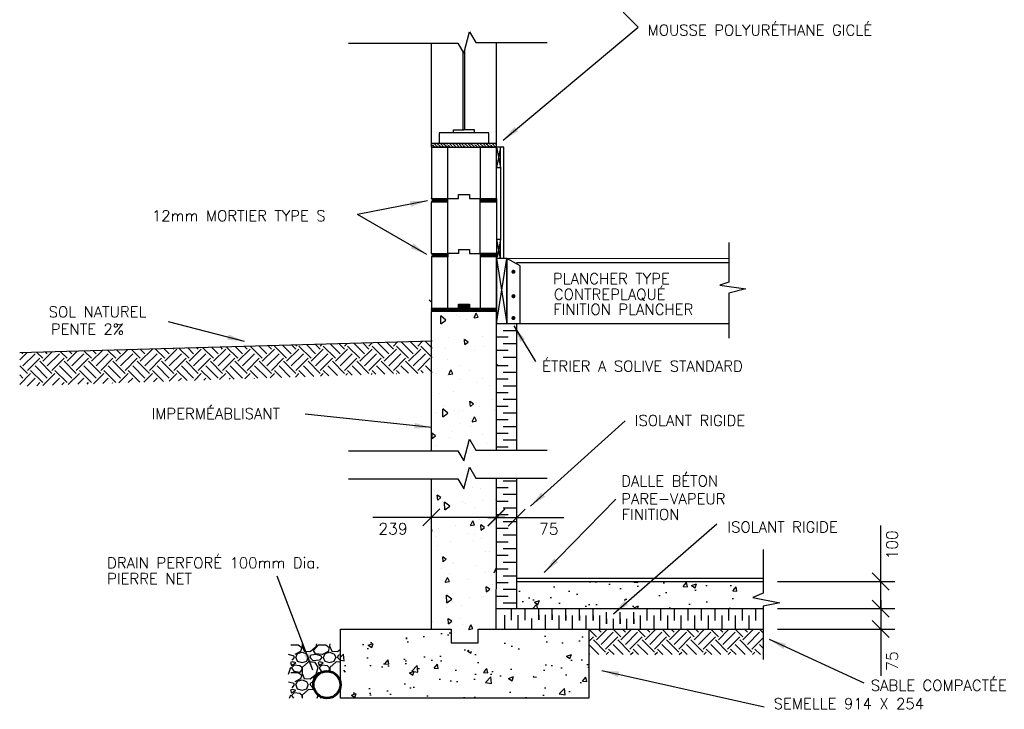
# Model space of a CAD drawing. Extents: x 3110 to 32552, y 39 to 6396.
# Tile 5 of 9: x 17488 to 21113, y 39 to 2581. Entities that reach past the tile are written whole.
import ezdxf

# ---------------------------------------------------------------- set-up
doc = ezdxf.new("R2010")
doc.units = 0
doc.layers.get('0').update_dxf_attribs({"linetype": 'CONTINUOUS'})
doc.layers.get('Defpoints').update_dxf_attribs({"linetype": 'CONTINUOUS'})
for name, color, linetype in [('ACIER', 6, 'CONTINUOUS'), ('BETON', 7, 'CONTINUOUS'), ('BOIS', 2, 'CONTINUOUS'), ('DIVISION', 211, 'CONTINUOUS'), ('FENETRE', 4, 'CONTINUOUS'), ('FINITION', 5, 'CONTINUOUS'), ('ISOBLOC', 3, 'CONTINUOUS'), ('ISOLANT', 9, 'CONTINUOUS'), ('MORTIER', 8, 'CONTINUOUS'), ('SOL', 26, 'CONTINUOUS'), ('SPECIFICATION', 1, 'CONTINUOUS')]:
    doc.layers.add(name, color=color, linetype=linetype)
doc.styles.add('ROMANS', font='romans')
doc.dimstyles.new('TGC', dxfattribs={"dimtxt": 2, "dimasz": 3, "dimexe": 2.5, "dimexo": 2.5, "dimgap": 1, "dimtad": 2, "dimdec": 0, "dimzin": 9, "dimtxsty": 'ROMANS', "dimblk": 'OBLIQUE', "dimcen": 1, "dimdle": 1.5, "dimclrd": 1, "dimclre": 1, "dimclrt": 1, "dimaunit": 1, "dimadec": 4, "dimazin": 0, "dimtfac": 1, "dimtdec": 0, "dimtmove": 0, "dimatfit": 3, "dimfxl": 1, "dimtzin": 0, "dimarcsym": 0})

# ---------------------------------------------------------------- blocks, each defined once
blk = doc.blocks.new('_Oblique')
at = {"color": 0, "linetype": 'ByBlock', "lineweight": -2}
blk.add_line((-0.5, -0.5), (0.5, 0.5), dxfattribs=at)
blk = doc.blocks.new('*D15')
at = {"layer": 'Defpoints', "color": 0, "transparency": 16777216}
for p in [(19003.9, 755.5), (19003.9, 746.4), (19242.9, 755.5)]:
    blk.add_point(p, dxfattribs=at)
at = {"layer": 'SPECIFICATION', "color": 1, "lineweight": -2, "transparency": 16777216}
for p, q in [((19003.9, 746.4), (18788.6, 746.4)), ((19274.4, 746.4), (19003.9, 746.4)), ((19003.9, 703), (19003.9, 693.9)), ((19242.9, 703), (19242.9, 693.9))]:
    blk.add_line(p, q, dxfattribs=at)
at = {"layer": 'SPECIFICATION', "color": 1, "lineweight": -2, "transparency": 16777216, "xscale": 63, "yscale": 63, "zscale": 63, "rotation": 180}
blk.add_blockref('_Oblique', (19003.9, 746.4), dxfattribs=at)
at = {"layer": 'SPECIFICATION', "color": 1, "lineweight": -2, "transparency": 16777216, "xscale": 63, "yscale": 63, "zscale": 63}
blk.add_blockref('_Oblique', (19242.9, 746.4), dxfattribs=at)
at = {"layer": 'SPECIFICATION', "color": 1, "transparency": 16777216, "insert": (18862.6, 704.4), "char_height": 42, "attachment_point": 5, "style": 'ROMANS'}
blk.add_mtext('239', dxfattribs=at)
blk = doc.blocks.new('*D16')
at = {"layer": 'Defpoints', "color": 0, "transparency": 16777216}
for p in [(19242.9, 746.4), (19317.9, 746.4), (19317.9, 745.9)]:
    blk.add_point(p, dxfattribs=at)
at = {"layer": 'SPECIFICATION', "color": 1, "lineweight": -2, "transparency": 16777216}
for p, q in [((19211.4, 745.9), (19317.9, 745.9)), ((19317.9, 745.9), (19490.9, 745.9)), ((19242.9, 693.9), (19242.9, 693.4)), ((19317.9, 693.9), (19317.9, 693.4))]:
    blk.add_line(p, q, dxfattribs=at)
at = {"layer": 'SPECIFICATION', "color": 1, "lineweight": -2, "transparency": 16777216, "xscale": 63, "yscale": 63, "zscale": 63, "rotation": 180}
blk.add_blockref('_Oblique', (19242.9, 745.9), dxfattribs=at)
at = {"layer": 'SPECIFICATION', "color": 1, "lineweight": -2, "transparency": 16777216, "xscale": 63, "yscale": 63, "zscale": 63}
blk.add_blockref('_Oblique', (19317.9, 745.9), dxfattribs=at)
at = {"layer": 'SPECIFICATION', "color": 1, "transparency": 16777216, "insert": (19435.9, 703.9), "char_height": 42, "attachment_point": 5, "style": 'ROMANS'}
blk.add_mtext('75', dxfattribs=at)
blk = doc.blocks.new('*D17')
at = {"layer": 'Defpoints', "color": 0, "transparency": 16777216}
for p in [(20225.6, 510.2), (20225.6, 410.2), (20658.2, 410.2)]:
    blk.add_point(p, dxfattribs=at)
at = {"layer": 'SPECIFICATION', "color": 1, "lineweight": -2, "transparency": 16777216}
for p, q in [((20658.2, 510.2), (20658.2, 717.2)), ((20278.1, 510.2), (20710.7, 510.2)), ((20658.2, 410.2), (20658.2, 541.7)), ((20278.1, 410.2), (20710.7, 410.2))]:
    blk.add_line(p, q, dxfattribs=at)
at = {"layer": 'SPECIFICATION', "color": 1, "lineweight": -2, "transparency": 16777216, "xscale": 63, "yscale": 63, "zscale": 63}
for p, rotation in [((20658.2, 510.2), 90), ((20658.2, 410.2), 270)]:
    blk.add_blockref('_Oblique', p, dxfattribs=dict(at, rotation=rotation))
at = {"layer": 'SPECIFICATION', "color": 1, "transparency": 16777216, "insert": (20700.2, 645.2), "char_height": 42, "attachment_point": 5, "rotation": 90, "style": 'ROMANS'}
blk.add_mtext('100', dxfattribs=at)
blk = doc.blocks.new('*D18')
at = {"layer": 'Defpoints', "color": 0, "transparency": 16777216}
for p in [(20225.6, 410.2), (20225.6, 335.2), (20658.2, 335.2)]:
    blk.add_point(p, dxfattribs=at)
at = {"layer": 'SPECIFICATION', "color": 1, "lineweight": -2, "transparency": 16777216}
for p, q in [((20658.2, 441.7), (20658.2, 335.2)), ((20278.1, 410.2), (20710.7, 410.2)), ((20278.1, 335.2), (20710.7, 335.2)), ((20658.2, 335.2), (20658.2, 162.2))]:
    blk.add_line(p, q, dxfattribs=at)
at = {"layer": 'SPECIFICATION', "color": 1, "lineweight": -2, "transparency": 16777216, "xscale": 63, "yscale": 63, "zscale": 63}
for p, rotation in [((20658.2, 410.2), 90), ((20658.2, 335.2), 270)]:
    blk.add_blockref('_Oblique', p, dxfattribs=dict(at, rotation=rotation))
at = {"layer": 'SPECIFICATION', "color": 1, "transparency": 16777216, "insert": (20700.2, 217.2), "char_height": 42, "attachment_point": 5, "rotation": 90, "style": 'ROMANS'}
blk.add_mtext('75', dxfattribs=at)

msp = doc.modelspace()

# ---------------------------------------------------------------- hatches: boundary and pattern name
at = {"layer": 'BETON'}
h = msp.add_hatch(dxfattribs=at)
h.set_pattern_fill('AR-CONC', color=256, style=0)
h.set_pattern_definition([(50, (15000, -956.57), (182.1847, -15.939), [19.05, -209.55]), (355, (15000, -956.57), (-35.243, 191.0566), [15.24, -167.64]), (100.451, (15015.18, -957.9), (146.9425, 175.1167), [16.19, -178.09]), (46.184, (15000, -905.77), (271.079, -42.042), [28.575, -314.325]), (96.6356, (15022.6, -909.27), (237.404, 247.426), [24.285, -267.135]), (351.184, (15000, -905.77), (237.405, 247.425), [22.86, -251.46]), (21, (15025.4, -918.47), (151.615, -102.2655), [19.05, -209.55]), (326, (15025.4, -918.47), (61.802, 184.188), [15.24, -167.64]), (71.4514, (15038.03, -926.99), (213.4165, 81.923), [16.19, -178.09]), (37.5, (15000, -956.57), (3.0886, 84.555), [0, -165.608, 0, -170.18, 0, -168.275]), (7.5, (15000, -956.57), (66.8197, 100.1806), [0, -97.028, 0, -161.798, 0, -64.135]), (327.5, (14943.36, -956.57), (135.5906, -5.72874), [0, -63.5, 0, -198.12, 0, -262.89]), (317.5, (14917.96, -956.57), (148.1292, 25.4265), [0, -82.55, 0, -131.572, 0, -186.69])])
h.paths.add_polyline_path([(20225.6, 510.2), (19248.9, 510.2), (19248.9, 410.2), (20225.6, 410.2)])
h = msp.add_hatch(dxfattribs=at)
h.set_pattern_fill('AR-CONC', color=256, style=0)
h.set_pattern_definition([(50, (15000, -398.32), (182.1847, -15.939), [19.05, -209.55]), (355, (15000, -398.32), (-35.243, 191.057), [15.24, -167.64]), (100.451, (15015.18, -399.64), (146.9425, 175.117), [16.19, -178.09]), (46.184, (15000, -347.52), (271.079, -42.042), [28.575, -314.325]), (96.6356, (15022.6, -351.02), (237.404, 247.426), [24.285, -267.135]), (351.184, (15000, -347.52), (237.405, 247.425), [22.86, -251.46]), (21, (15025.4, -360.22), (151.615, -102.2655), [19.05, -209.55]), (326, (15025.4, -360.22), (61.802, 184.188), [15.24, -167.64]), (71.4514, (15038.03, -368.74), (213.4165, 81.923), [16.19, -178.09]), (37.5, (15000, -398.317), (3.0886, 84.555), [0, -165.608, 0, -170.18, 0, -168.275]), (7.5, (15000, -398.32), (66.8197, 100.1806), [0, -97.028, 0, -161.798, 0, -64.135]), (327.5, (14943.36, -398.317), (135.5906, -5.7287), [0, -63.5, 0, -198.12, 0, -262.89]), (317.5, (14917.96, -398.32), (148.1292, 25.4265), [0, -82.55, 0, -131.572, 0, -186.69])])
edge = h.paths.add_edge_path()
edge.add_line((18669.2, 334.1), (19076.4, 334.1))
edge.add_line((19583.6, 334.1), (19583.6, 80.1))
edge.add_line((19176.4, 334.1), (19583.6, 334.1))
edge.add_line((19076.4, 284.1), (19176.4, 284.1))
edge.add_line((19076.4, 334.1), (19076.4, 284.1))
edge.add_line((19583.6, 80.1), (18669.2, 80.1))
edge.add_line((18669.2, 80.1), (18669.2, 334.1))
at = {"layer": 'ISOLANT'}
h = msp.add_hatch(dxfattribs=at)
h.set_pattern_fill('ANSI36', color=256, scale=2.5, angle=90, style=0)
h.set_pattern_definition([(135, (7500, 202), (-15.434815, 4.209495), [19.84375, -3.96875, 0, -3.96875])])
h.paths.add_polyline_path([(19243.9, 2126), (19003.9, 2126), (19003.9, 2111), (19063.9, 2111), (19183.9, 2111), (19243.9, 2111)])
at = {"layer": 'MORTIER'}
h = msp.add_hatch(dxfattribs=at)
h.set_pattern_fill('STEEL', color=256, style=0)
h.set_pattern_definition([(45, (15000, 214), (-2.245064, 2.245064), []), (45, (15000, 215.5875), (-2.245064, 2.245064), [])])
h.paths.add_polyline_path([(19243.9, 1909), (19243.9, 1921), (19183.9, 1921), (19183.9, 1909)])
h.paths.add_polyline_path([(19003.9, 1921, -0.746287), (19003.9, 1909), (19063.9, 1909), (19063.9, 1921)])
h = msp.add_hatch(dxfattribs=at)
h.set_pattern_fill('STEEL', color=256, style=0)
h.set_pattern_definition([(45, (15000, 12), (-2.245064, 2.245064), []), (45, (15000, 13.5875), (-2.245064, 2.245064), [])])
h.paths.add_polyline_path([(19243.9, 1707), (19243.9, 1719), (19183.9, 1719), (19183.9, 1707)])
h.paths.add_polyline_path([(19003.9, 1719, -0.746287), (19003.9, 1707), (19063.9, 1707), (19063.9, 1719)])
h = msp.add_hatch(dxfattribs=at)
h.set_pattern_fill('STEEL', color=256, style=0)
h.set_pattern_definition([(45, (15000, 0), (-2.245064, 2.245064), []), (45, (15000, 1.5875), (-2.245064, 2.245064), [])])
h.paths.add_polyline_path([(19243.9, 1505), (19243.9, 1517), (19183.9, 1517), (19143.9, 1517), (19143.9, 1532), (19103.9, 1532), (19103.9, 1517), (19063.9, 1517), (19003.9, 1517), (19003.9, 1505)])

# ---------------------------------------------------------------- linework, layer by layer
at = {"layer": 'ACIER'}
for p, q in [((19281.7, 1701), (19281.9, 1461.1)), ((19331.3, 1673.3), (19281.9, 1701)), ((19331.3, 1460.9), (19331.3, 1673.3))]:
    msp.add_line(p, q, dxfattribs=at)
at = {"layer": 'ACIER', "const_width": 7.5}
for points in [[(19302.3, 1651.7, 1), (19309.8, 1651.7, 1)], [(19302.3, 1561.6, 1), (19309.8, 1561.6, 1)], [(19302.3, 1481.1, 1), (19309.8, 1481.1, 1)]]:
    msp.add_lwpolyline(points, format="xyb", close=True, dxfattribs=at)
at = {"layer": 'BETON'}
for p, q in [((19243.9, 1505), (19003.9, 1505)), ((19003.9, 992.3), (19003.9, 1505)), ((19039.1, 1460.2), (19038.5, 1488.8)), ((19057.5, 1473.7), (19038.5, 1488.8)), ((19096.3, 1491.9), (19096.3, 1491.9)), ((19106.2, 1487.3), (19106.2, 1487.3)), ((19161.1, 1482), (19168.8, 1499.4)), ((19168.2, 1501.1), (19168.2, 1501.1)), ((19176, 1484.9), (19168.7, 1499.4)), ((19243.4, 994.6), (19243.9, 1505)), ((19039.1, 1460.2), (19057.5, 1473.7)), ((19134.4, 1475.1), (19134.4, 1475.1)), ((19161, 1482), (19176, 1484.9)), ((19038.9, 1445.7), (19038.9, 1445.7)), ((19243.6, 1414.8), (19243.6, 1414.8)), ((19006.3, 1395.5), (19006.3, 1395.5)), ((19068.3, 1409.3), (19068.3, 1409.3)), ((19121.5, 1404.6), (19121.5, 1404.6)), ((19139.2, 1392.6), (19125.8, 1401.8)), ((19127.5, 1383), (19125.9, 1402)), ((19127.5, 1383), (19139.2, 1392.8)), ((19192, 1413.1), (19192, 1413.1)), ((19009.5, 1369.2), (19009.5, 1369.2)), ((19054.5, 1368.3), (19054.5, 1368.3)), ((19161.8, 1360.3), (19161.8, 1360.3)), ((19196, 1377.3), (19196, 1377.3)), ((19062.5, 1327.6), (19062.5, 1327.6)), ((19112.1, 1306.4), (19112.1, 1306.4)), ((19247.6, 1308.1), (19248.9, 1311)), ((19247.6, 1308.1), (19248.9, 1308.3)), ((19023.4, 1276.7), (19023.4, 1276.7)), ((19068, 1273.2), (19083, 1276.1)), ((19068.1, 1273.2), (19075.9, 1290.6)), ((19083, 1276.1), (19075.8, 1290.6)), ((19145.1, 1286.5), (19145.1, 1286.5)), ((19061.9, 1268.5), (19061.9, 1268.5)), ((19109.3, 1254.6), (19109.3, 1254.6)), ((19169.7, 1244.4), (19169.7, 1244.4)), ((19191.7, 1258.2), (19191.7, 1258.2)), ((19218.6, 1233.6), (19218.6, 1233.6)), ((19032.9, 1204.2), (19032.9, 1204.2)), ((19086.1, 1209.5), (19086.1, 1209.5)), ((19159.1, 1164.9), (19145.7, 1174.1)), ((19147.5, 1155.3), (19145.8, 1174.3)), ((19147.4, 1155.3), (19159.1, 1165)), ((19168.7, 1168.4), (19168.7, 1168.4)), ((19227.4, 1182.4), (19227.4, 1182.4)), ((19022.5, 1131.9), (19022.5, 1131.9)), ((19064.6, 1130.9), (19045.5, 1146)), ((19046.2, 1117.4), (19045.6, 1145.9)), ((19046.1, 1117.4), (19064.6, 1130.9)), ((19047, 1158.6), (19047, 1158.6)), ((19090.5, 1142.2), (19090.5, 1142.2)), ((19105, 1135.5), (19105, 1135.5)), ((19118.7, 1141.7), (19118.7, 1141.7)), ((19180.7, 1155.5), (19180.7, 1155.5)), ((19236.4, 1141.2), (19236.4, 1141.2)), ((19109.6, 1091.4), (19109.6, 1091.4)), ((19154.6, 1099.3), (19162.4, 1116.7)), ((19154.6, 1099.2), (19169.5, 1102.1)), ((19169.5, 1102.1), (19162.3, 1116.6)), ((19019, 1047.3), (19005.6, 1056.5)), ((19007.4, 1037.7), (19005.7, 1056.7)), ((19080.7, 1063.7), (19080.7, 1063.7)), ((19148.1, 1080.2), (19148.1, 1080.2)), ((19007.3, 1037.7), (19019, 1047.5)), ((19011, 1037.3), (19011, 1037.3)), ((19018.7, 1049.9), (19018.7, 1049.9)), ((19070.6, 1040.5), (19070.6, 1040.5)), ((19192.3, 1050.3), (19192.3, 1050.3)), ((19205.7, 1018.2), (19205.7, 1018.2)), ((19018.2, 1012.7), (19018.2, 1012.7)), ((19174.2, 1014.7), (19174.2, 1014.7)), ((19003.9, 629.4), (19003.9, 889.1)), ((19231, 888), (19231, 888)), ((19243.1, 629.4), (19243.4, 891.5)), ((19156.8, 855.2), (19156.8, 855.2)), ((19183.8, 851.4), (19183.8, 851.4)), ((19027.3, 810), (19025.6, 829)), ((19038.9, 819.6), (19025.6, 828.8)), ((19027.2, 810), (19038.9, 819.8)), ((19046.3, 806.6), (19046.3, 806.6)), ((19071.7, 788.1), (19052.6, 803.1)), ((19053.2, 774.5), (19052.7, 803.1)), ((19117.8, 804.4), (19117.8, 804.4)), ((19193.1, 809.9), (19193.1, 809.9)), ((19239.5, 814.1), (19239.5, 814.1)), ((19053.2, 774.5), (19071.7, 788)), ((19131.1, 796.1), (19131.1, 796.1)), ((19162.7, 781.2), (19162.7, 781.2)), ((19241.4, 789.4), (19241.4, 789.4)), ((19245.1, 784.8), (19245.1, 784.8)), ((19104, 744.6), (19104, 744.6)), ((19148.2, 716.5), (19156, 733.9)), ((19163.1, 719.4), (19155.9, 733.9)), ((19180.4, 737.1), (19180.4, 737.1)), ((19031.2, 704.3), (19031.2, 704.3)), ((19093.2, 718), (19093.2, 718)), ((19148.1, 716.5), (19163.1, 719.4)), ((19198.9, 709.4), (19185.6, 718.6)), ((19187.3, 699.8), (19185.7, 718.8)), ((19187.3, 699.8), (19198.9, 709.6)), ((19019.3, 676), (19019.3, 676)), ((19075.9, 658.5), (19075.9, 658.5)), ((19141.4, 686.3), (19141.4, 686.3)), ((19158.4, 662.1), (19158.4, 662.1)), ((19161.6, 682.7), (19161.6, 682.7)), ((19186.7, 669.1), (19186.7, 669.1)), ((19003.9, 334.1), (19003.9, 629.4)), ((19024.7, 642.4), (19024.7, 642.4)), ((19204, 619.1), (19204, 619.1)), ((19219.2, 620.7), (19219.2, 620.7)), ((19242.8, 334.1), (19243.1, 629.4)), ((19058.8, 591.9), (19045.5, 601.1)), ((19047.2, 582.3), (19045.6, 601.3)), ((19047.2, 582.2), (19058.8, 592)), ((19082.3, 580.5), (19082.3, 580.5)), ((19042.9, 557.9), (19042.9, 557.9)), ((19086.7, 577.3), (19086.7, 577.3)), ((19165, 568.2), (19165, 568.2)), ((19203, 545.1), (19203, 545.1)), ((19234.7, 542.5), (19242.5, 559.9)), ((19055.2, 507.6), (19063, 525)), ((19055.2, 507.6), (19070.1, 510.5)), ((19070.1, 510.5), (19062.9, 525)), ((19071.6, 539.3), (19071.6, 539.3)), ((19139.9, 518.5), (19139.9, 518.5)), ((19243.5, 542.3), (19243.5, 542.3)), ((19317.9, 510.2), (20225.6, 510.2)), ((19218.8, 481.7), (19205.5, 490.9)), ((19207.2, 472.1), (19205.6, 491.1)), ((19207.2, 472.1), (19218.8, 481.9)), ((19227.6, 501), (19227.6, 501)), ((19060.3, 431.7), (19059.7, 460.3)), ((19078.8, 445.2), (19059.7, 460.3)), ((19060.3, 431.7), (19078.8, 445.2)), ((19066.5, 439.8), (19066.5, 439.8)), ((19143.5, 450.5), (19143.5, 450.5)), ((19188.5, 450.1), (19188.5, 450.1)), ((19197.5, 456.5), (19197.5, 456.5)), ((19205.5, 464.3), (19205.5, 464.3)), ((19060.4, 413.6), (19060.4, 413.6)), ((19116.3, 422.4), (19116.3, 422.4)), ((19007.4, 362.8), (19007.4, 362.8)), ((19078.7, 364.2), (19065.4, 373.3)), ((19067.1, 354.6), (19065.5, 373.5)), ((19067.1, 354.5), (19078.8, 364.3)), ((19105.6, 372.4), (19105.6, 372.4)), ((18669.2, 80.1), (18669.2, 334.1)), ((18669.2, 334.1), (19076.4, 334.1)), ((19043.6, 358.7), (19043.6, 358.7)), ((19076.4, 334.1), (19076.4, 284.1)), ((19118, 351.6), (19118, 351.6)), ((19141.7, 333.7), (19156.7, 336.6)), ((19141.8, 333.7), (19149.5, 351.1)), ((19156.6, 336.6), (19149.4, 351.1)), ((19176.4, 284.1), (19176.4, 334.1)), ((19176.4, 334.1), (19583.6, 334.1)), ((19583.6, 334.1), (19583.6, 80.1)), ((19090, 321.7), (19090, 321.7)), ((18486.9, 276.3), (18513.3, 276.3)), ((18513.3, 276.3), (18526.5, 267.1)), ((18526.5, 267.2), (18522.4, 252.9)), ((18527.9, 280.1), (18527.5, 273.3)), ((18527.5, 273.3), (18535.6, 254)), ((18535.6, 254), (18556.9, 252.9)), ((18557, 252.9), (18579.3, 270.2)), ((18570.2, 256), (18588.5, 276.3)), ((18577.3, 243.8), (18570.2, 256)), ((18579.3, 270.2), (18582.5, 280.1)), ((18588.5, 276.3), (18614.9, 276.3)), ((18614.9, 276.3), (18628.1, 267.1)), ((18628.1, 267.2), (18624, 252.9)), ((18629.5, 280.1), (18629.1, 273.3)), ((18629.1, 273.3), (18637.2, 254)), ((18637.2, 254), (18658.5, 252.9)), ((18658.6, 252.9), (18669.2, 261.2)), ((19076.4, 284.1), (19176.4, 284.1)), ((19175.6, 289.7), (19175.6, 289.7)), ((18498.1, 235.7), (18477.7, 240.8)), ((18499.1, 230.6), (18489.9, 220.4)), ((18499.1, 230.6), (18498.1, 235.7)), ((18522.4, 252.9), (18501, 241.7)), ((18504.2, 230.6), (18510.3, 216.4)), ((18505.2, 230.6), (18511.3, 244.8)), ((18511.3, 244.8), (18527.6, 249.9)), ((18527.5, 249.9), (18543.7, 243.8)), ((18543.8, 243.8), (18549.9, 230.6)), ((18544.8, 216.4), (18549.9, 230.6)), ((18557, 230.6), (18560, 238.7)), ((18568.1, 218.4), (18557, 230.6)), ((18579.5, 240.8), (18560.2, 238.7)), ((18591.4, 220.4), (18568, 218.4)), ((18602.8, 241.8), (18577.4, 243.8)), ((18602.8, 241.8), (18577.4, 243.8)), ((18599.7, 235.7), (18579.3, 240.8)), ((18600.7, 230.6), (18591.5, 220.4)), ((18600.7, 230.6), (18599.7, 235.7)), ((18624, 252.9), (18602.6, 241.7)), ((18605.8, 230.6), (18611.8, 216.4)), ((18606.8, 230.6), (18612.9, 244.8)), ((18612.9, 244.8), (18629.2, 249.9)), ((18629.1, 249.9), (18645.3, 243.8)), ((18645.4, 243.8), (18651.5, 230.5)), ((18646.4, 216.3), (18651.5, 230.6)), ((18658.6, 230.6), (18661.6, 238.7)), ((18669.2, 219), (18658.6, 230.6)), ((18669.2, 239.5), (18661.8, 238.7)), ((18477.7, 168.6), (18485.9, 194)), ((18491.9, 214.3), (18484.8, 211.3)), ((18484.9, 211.3), (18488.9, 201.1)), ((18488.9, 201.1), (18504.2, 210.3)), ((18499.1, 202.1), (18488.9, 192)), ((18488.9, 192), (18497, 179.8)), ((18504.2, 210.3), (18492, 214.3)), ((18519.4, 199.1), (18499.1, 202.1)), ((18510.2, 216.4), (18527.5, 211.3)), ((18527.5, 192), (18519.4, 199.1)), ((18522.5, 176.8), (18527.5, 185.9)), ((18528.5, 193), (18527.5, 171.7)), ((18527.5, 185.9), (18527.5, 192)), ((18527.6, 211.3), (18544.8, 216.4)), ((18551.9, 214.3), (18528.5, 193)), ((18576.3, 212.3), (18551.9, 214.3)), ((18587.5, 194), (18576.3, 212.3)), ((18579.3, 168.6), (18587.5, 194)), ((18593.5, 214.3), (18586.4, 211.3)), ((18586.5, 211.3), (18590.5, 201.1)), ((18590.5, 201.1), (18605.8, 210.3)), ((18600.7, 202.1), (18590.5, 192)), ((18590.5, 192), (18598.6, 179.8)), ((18605.8, 210.3), (18593.6, 214.3)), ((18621, 199.1), (18600.7, 202.1)), ((18611.8, 216.4), (18629.1, 211.3)), ((18629.1, 192), (18621, 199.1)), ((18625.7, 179.7), (18629.1, 185.9)), ((18629.1, 185.9), (18629.1, 192)), ((18629.2, 211.3), (18646.4, 216.4)), ((18630.1, 193), (18629.5, 179)), ((18653.5, 214.3), (18630.1, 193)), ((18669.2, 213), (18653.5, 214.3)), ((18486.9, 174.7), (18513.3, 174.7)), ((18497.1, 179.8), (18522.5, 176.7)), ((18522.4, 151.3), (18501.1, 140.1)), ((18511.3, 143.2), (18527.6, 148.3)), ((18513.3, 174.7), (18526.5, 165.6)), ((18526.5, 165.6), (18522.4, 151.3)), ((18527.5, 171.7), (18535.6, 152.4)), ((18527.5, 148.3), (18543.8, 142.2)), ((18535.6, 152.4), (18557, 151.3)), ((18557, 151.3), (18579.3, 168.6)), ((18570.2, 154.4), (18588.5, 174.7)), ((18573.2, 149.2), (18570.2, 154.4)), ((18588.5, 174.7), (18596.9, 174.7)), ((18598.7, 179.8), (18607.8, 178.7)), ((18498.1, 134.1), (18477.7, 139.2)), ((18492, 112.7), (18484.8, 109.7)), ((18484.9, 109.7), (18488.9, 99.5)), ((18499.1, 129), (18489.9, 118.8)), ((18504.2, 108.7), (18492, 112.7)), ((18499.1, 129), (18498.1, 134.1)), ((18504.2, 129), (18510.3, 114.8)), ((18505.2, 129), (18511.3, 143.2)), ((18510.2, 114.8), (18527.5, 109.7)), ((18527.5, 109.7), (18544.8, 114.8)), ((18551.9, 112.7), (18528.5, 91.4)), ((18543.8, 142.2), (18549.9, 129)), ((18544.8, 114.8), (18549.9, 129)), ((18573.2, 111), (18551.9, 112.7)), ((18557, 129), (18560, 137.1)), ((18568.2, 116.8), (18557, 129)), ((18570.1, 138.2), (18560.1, 137.1)), ((18571.1, 117.1), (18568.1, 116.8)), ((18481.9, 80.1), (18485.9, 92.4)), ((18488.9, 99.5), (18504.2, 108.7)), ((18499.1, 100.5), (18488.9, 90.4)), ((18488.9, 90.4), (18495.8, 80.1)), ((18519.4, 97.5), (18499.1, 100.5)), ((18527.5, 90.4), (18519.4, 97.5)), ((18527.5, 84.3), (18527.5, 90.4)), ((18528.5, 91.4), (18528, 80.1)), ((18583.5, 80.1), (18587.3, 91.8)), ((18591.9, 88.3), (18597.4, 80.1)), ((19583.6, 80.1), (18669.2, 80.1))]:
    msp.add_line(p, q, dxfattribs=at)
at = {"layer": 'BETON', "lineweight": 53}
msp.add_circle((18619.4, 130.1), 50, dxfattribs=at)
at = {"layer": 'BOIS'}
for p, q in [((19257.9, 2111), (19243.9, 2111)), ((19243.9, 2111), (19257.9, 2036)), ((19257.9, 2111), (19243.9, 2036)), ((19257.9, 2036), (19257.9, 2111)), ((19257.9, 2036), (19257.9, 2111)), ((19243.9, 2036), (19257.9, 2036)), ((19257.9, 1770.3), (19243.9, 1770.3)), ((19243.9, 1770.3), (19256.9, 1701)), ((19257.9, 1770.3), (19245.8, 1705.5)), ((19257.9, 1701), (19257.9, 1770.3)), ((19257.9, 1701), (19257.9, 1770.3)), ((19243.9, 1701), (19243.9, 1461)), ((19243.9, 1701), (19281.9, 1461)), ((19243.9, 1461), (19281.7, 1701)), ((19281.9, 1701), (19243.9, 1701)), ((19281.9, 1461), (19281.9, 1701)), ((20098.8, 1684.9), (19316.7, 1684.9)), ((19243.9, 1461), (19281.9, 1461)), ((19281.9, 1460.9), (20098.8, 1460.9))]:
    msp.add_line(p, q, dxfattribs=at)
at = {"layer": 'DIVISION'}
for p, q in [((19123.3, 2456.4), (19144.7, 2536.2)), ((19144.7, 2536.2), (19167.7, 2496.3)), ((18698.3, 2494), (19101.6, 2494)), ((19101.6, 2494), (19123.3, 2456.4)), ((19167.7, 2496.3), (19430.3, 2496.3)), ((20098.8, 1759), (20098.8, 1613.8)), ((20098.8, 1613.8), (20065.8, 1602.7)), ((20065.8, 1602.7), (20161.7, 1588.6)), ((20161.7, 1588.6), (20098.8, 1572.5)), ((20098.8, 1572.5), (20098.8, 1407.2)), ((19123.3, 954.7), (19144.7, 1034.5)), ((19144.7, 1034.5), (19167.7, 994.6)), ((18698.3, 992.3), (19101.6, 992.3)), ((19101.6, 992.3), (19123.3, 954.7)), ((19167.7, 994.6), (19430.3, 994.6)), ((19123.3, 851.6), (19144.7, 931.4)), ((19144.7, 931.4), (19167.7, 891.5)), ((18698.3, 889.1), (19101.6, 889.1)), ((19101.6, 889.1), (19123.3, 851.6)), ((19167.7, 891.5), (19430.3, 891.5)), ((20225.6, 628.5), (20225.6, 467.8)), ((20225.6, 467.8), (20187.3, 451.8)), ((20187.3, 451.8), (20287.2, 431.8)), ((20287.2, 431.8), (20225.6, 419.6)), ((20225.6, 419.6), (20225.6, 222.4))]:
    msp.add_line(p, q, dxfattribs=at)
at = {"layer": 'FENETRE'}
for p, q in [((19126.9, 2174.3), (19126.9, 2470.1)), ((19120.9, 2174.3), (19120.9, 2460.5)), ((19215.9, 2164), (19031.9, 2164)), ((19031.9, 2164), (19031.9, 2126)), ((19085.1, 2164), (19085.1, 2174.3)), ((19085.1, 2174.3), (19123.9, 2174.3)), ((19162.8, 2174.3), (19123.9, 2174.3)), ((19162.8, 2164), (19162.8, 2174.3)), ((19215.9, 2126), (19215.9, 2164)), ((19031.9, 2126), (19215.9, 2126))]:
    msp.add_line(p, q, dxfattribs=at)
at = {"layer": 'FINITION'}
for p, q in [((19270.9, 2111), (19257.9, 2111)), ((19270.9, 1887.6), (19270.9, 2111)), ((19270.9, 1701), (19270.9, 2087.3)), ((19257.9, 2036), (19257.9, 1897.9)), ((19257.9, 2012.3), (19257.9, 1770.3)), ((19281.9, 1701), (20098.8, 1701.4)), ((19317.9, 522.8), (20225.6, 522.8))]:
    msp.add_line(p, q, dxfattribs=at)
at = {"layer": 'ISOBLOC'}
for p, q in [((19003.9, 2111), (19003.9, 2494)), ((19243.9, 2111), (19243.9, 2496.3)), ((19063.9, 2111), (19003.9, 2111)), ((19003.9, 2111), (19003.9, 1921)), ((19063.9, 1921), (19063.9, 2111)), ((19063.9, 2111), (19183.9, 2111)), ((19243.9, 2111), (19183.9, 2111)), ((19183.9, 2111), (19183.9, 1921)), ((19243.9, 1921), (19243.9, 2111)), ((19103.9, 1921), (19103.9, 1936)), ((19103.9, 1921), (19103.9, 1936)), ((19103.9, 1936), (19143.9, 1936)), ((19143.9, 1936), (19143.9, 1921)), ((19003.9, 1921), (19063.9, 1921)), ((19003.9, 1719), (19003.9, 1909)), ((19003.9, 1909), (19063.9, 1909)), ((19063.9, 1921), (19103.9, 1921)), ((19063.9, 1921), (19103.9, 1921)), ((19063.9, 1719), (19063.9, 1921)), ((19143.9, 1921), (19183.9, 1921)), ((19183.9, 1921), (19243.9, 1921)), ((19183.9, 1719), (19183.9, 1921)), ((19183.9, 1909), (19243.9, 1909)), ((19243.9, 1909), (19243.9, 1719)), ((19003.9, 1719), (19063.9, 1719)), ((19063.9, 1707), (19003.9, 1707)), ((19003.9, 1707), (19003.9, 1517)), ((19063.9, 1719), (19063.9, 1707)), ((19103.9, 1719), (19063.9, 1719)), ((19063.9, 1517), (19063.9, 1707)), ((19103.9, 1734), (19143.9, 1734)), ((19103.9, 1734), (19103.9, 1719)), ((19143.9, 1734), (19143.9, 1719)), ((19143.9, 1734), (19143.9, 1719)), ((19143.9, 1719), (19183.9, 1719)), ((19183.9, 1719), (19183.9, 1707)), ((19243.9, 1719), (19183.9, 1719)), ((19243.9, 1707), (19183.9, 1707)), ((19183.9, 1707), (19183.9, 1517)), ((19243.9, 1517), (19243.9, 1707)), ((19103.9, 1517), (19103.9, 1532)), ((19103.9, 1532), (19143.9, 1532)), ((19143.9, 1532), (19143.9, 1517)), ((19003.9, 1517), (19063.9, 1517)), ((19063.9, 1517), (19103.9, 1517)), ((19143.9, 1517), (19183.9, 1517)), ((19183.9, 1517), (19243.9, 1517))]:
    msp.add_line(p, q, dxfattribs=at)
at = {"layer": 'ISOLANT'}
for p, q in [((19003.9, 2126), (19243.9, 2126)), ((19003.9, 2111), (19243.9, 2111)), ((19317.9, 1285.9), (19318, 1460.9)), ((19317.9, 1433.5), (19268.1, 1433.5)), ((19317.9, 1433.5), (19268.1, 1433.5)), ((19286.1, 1410.9), (19242.9, 1410.9)), ((19286.1, 1410.9), (19242.9, 1410.9)), ((19286.1, 1410.9), (19242.9, 1410.9)), ((19317.9, 1385.9), (19268.1, 1385.9)), ((19317.9, 1385.9), (19268.1, 1385.9)), ((19317.9, 1385.9), (19268.1, 1385.9)), ((19286.1, 1360.9), (19242.9, 1360.9)), ((19286.1, 1360.9), (19242.9, 1360.9)), ((19286.1, 1305.5), (19242.9, 1305.5)), ((19317.9, 1335.9), (19268.1, 1335.9)), ((19317.9, 1335.9), (19268.1, 1335.9)), ((19317.9, 1280.5), (19268.1, 1280.5)), ((19317.9, 994.6), (19317.9, 1285.9)), ((19286.1, 1255.5), (19242.9, 1255.5)), ((19286.1, 1255.5), (19242.9, 1255.5)), ((19286.1, 1205.5), (19242.9, 1205.5)), ((19286.1, 1205.5), (19242.9, 1205.5)), ((19286.1, 1205.5), (19242.9, 1205.5)), ((19317.9, 1230.5), (19268.1, 1230.5)), ((19317.9, 1230.5), (19268.1, 1230.5)), ((19317.9, 1180.5), (19268.1, 1180.5)), ((19317.9, 1180.5), (19268.1, 1180.5)), ((19317.9, 1180.5), (19268.1, 1180.5)), ((19286.1, 1155.5), (19242.9, 1155.5)), ((19286.1, 1155.5), (19242.9, 1155.5)), ((19317.9, 1130.5), (19268.1, 1130.5)), ((19317.9, 1130.5), (19268.1, 1130.5)), ((19286.1, 1105.5), (19242.9, 1105.5)), ((19286.1, 1105.5), (19242.9, 1105.5)), ((19286.1, 1105.5), (19242.9, 1105.5)), ((19286.1, 1055.5), (19242.9, 1055.5)), ((19286.1, 1055.5), (19242.9, 1055.5)), ((19317.9, 1080.5), (19268.1, 1080.5)), ((19317.9, 1080.5), (19268.1, 1080.5)), ((19317.9, 1080.5), (19268.1, 1080.5)), ((19317.9, 1030.5), (19268.1, 1030.5)), ((19317.9, 1030.5), (19268.1, 1030.5)), ((19286.1, 1005.5), (19242.9, 1005.5)), ((19286.1, 1005.5), (19242.9, 1005.5)), ((19286.1, 1005.5), (19242.9, 1005.5)), ((19317.9, 880.5), (19268.1, 880.5)), ((19317.9, 880.5), (19268.1, 880.5)), ((19317.9, 880.5), (19268.1, 880.5)), ((19317.9, 410.2), (19317.9, 891.5)), ((19286.1, 855.5), (19242.9, 855.5)), ((19286.1, 855.5), (19242.9, 855.5)), ((19286.1, 805.5), (19242.9, 805.5)), ((19286.1, 805.5), (19242.9, 805.5)), ((19286.1, 805.5), (19242.9, 805.5)), ((19317.9, 830.5), (19268.1, 830.5)), ((19317.9, 830.5), (19268.1, 830.5)), ((19317.9, 780.5), (19268.1, 780.5)), ((19317.9, 780.5), (19268.1, 780.5)), ((19317.9, 780.5), (19268.1, 780.5)), ((19286.1, 755.5), (19242.9, 755.5)), ((19286.1, 755.5), (19242.9, 755.5)), ((19317.9, 730.5), (19268.1, 730.5)), ((19317.9, 730.5), (19268.1, 730.5)), ((19286.1, 705.5), (19242.9, 705.5)), ((19286.1, 705.5), (19242.9, 705.5)), ((19286.1, 705.5), (19242.9, 705.5)), ((19286.1, 655.5), (19242.9, 655.5)), ((19286.1, 655.5), (19242.9, 655.5)), ((19317.9, 680.5), (19268.1, 680.5)), ((19317.9, 680.5), (19268.1, 680.5)), ((19317.9, 680.5), (19268.1, 680.5)), ((19317.9, 630.5), (19268.1, 630.5)), ((19317.9, 630.5), (19268.1, 630.5)), ((19286.1, 605.5), (19242.9, 605.5)), ((19317.9, 580.5), (19268.1, 580.5)), ((19286.1, 555.5), (19242.9, 555.5)), ((19317.9, 530.5), (19268.1, 530.5)), ((19286.1, 505.5), (19242.9, 505.5)), ((19286.1, 505.5), (19242.9, 505.5)), ((19317.9, 480.5), (19268.1, 480.5)), ((19317.9, 480.5), (19268.1, 480.5)), ((19286.1, 455.5), (19242.9, 455.5)), ((19242.9, 410.2), (20225.6, 410.2)), ((19242.9, 410.2), (19317.9, 410.2)), ((19317.9, 430.5), (19268.1, 430.5)), ((19298.9, 367.7), (19298.9, 410.9)), ((19348.9, 367.7), (19348.9, 410.9)), ((19398.9, 369), (19398.9, 412.2)), ((19448.9, 369), (19448.9, 412.2)), ((19498.9, 367), (19498.9, 410.2)), ((19548.9, 367), (19548.9, 410.2)), ((19598.9, 367), (19598.9, 410.2)), ((19798.9, 366.6), (19798.9, 409.8)), ((19848.9, 366.6), (19848.9, 409.8)), ((19898.9, 366.6), (19898.9, 409.8)), ((19948.9, 366.6), (19948.9, 409.8)), ((19998.9, 366.6), (19998.9, 409.8)), ((20048.9, 366.6), (20048.9, 409.8)), ((20098.9, 366.6), (20098.9, 409.8)), ((20148.9, 366.6), (20148.9, 409.8)), ((20198.9, 366.6), (20198.9, 409.8)), ((19273.9, 335.9), (19273.9, 385.7)), ((19323.9, 335.9), (19323.9, 385.7)), ((19373.9, 337.2), (19373.9, 374.5)), ((19398.9, 387.1), (19398.9, 369)), ((19423.9, 337.2), (19423.9, 387.1)), ((19448.9, 387.1), (19448.9, 369)), ((19473.9, 335.2), (19473.9, 385.1)), ((19498.9, 385.1), (19498.9, 367)), ((19523.9, 335.2), (19523.9, 385.1)), ((19548.9, 385.1), (19548.9, 367)), ((19573.9, 335.2), (19573.9, 385.1)), ((19598.9, 385.1), (19598.9, 367)), ((19623.9, 335.2), (19623.9, 385.1)), ((19648.9, 354.5), (19648.9, 397.7)), ((19648.9, 372.5), (19648.9, 354.5)), ((19673.9, 335.2), (19673.9, 372.5)), ((19698.9, 354.5), (19698.9, 397.7)), ((19698.9, 372.5), (19698.9, 354.5)), ((19723.9, 335.2), (19723.9, 372.5)), ((19748.9, 354.5), (19748.9, 397.7)), ((19748.9, 372.5), (19748.9, 354.5)), ((19773.9, 334.8), (19773.9, 384.7)), ((19823.9, 334.8), (19823.9, 384.7)), ((19873.9, 334.8), (19873.9, 384.7)), ((19923.9, 334.8), (19923.9, 384.7)), ((19973.9, 334.8), (19973.9, 384.7)), ((20023.9, 334.8), (20023.9, 384.7)), ((20073.9, 334.8), (20073.9, 384.7)), ((20123.9, 334.8), (20123.9, 384.7)), ((20173.9, 334.8), (20173.9, 384.7)), ((19242.8, 335.2), (20225.6, 335.2))]:
    msp.add_line(p, q, dxfattribs=at)
at = {"layer": 'MORTIER'}
for p, q in [((19243.9, 1921), (19243.9, 1909)), ((19243.9, 1719), (19243.9, 1707)), ((19003.9, 1517), (19003.9, 1505)), ((19243.9, 1517), (19243.9, 1505))]:
    msp.add_line(p, q, dxfattribs=at)
for centre in [(19002.1, 1915), (19002.1, 1713)]:
    msp.add_arc(centre, 6.26, 286.533, 73.467, dxfattribs=at)
at = {"layer": 'SOL'}
for p, q in [((19003.9, 1539.6), (18996.2, 1547.3)), ((19006.3, 1395.5), (17488.1, 1352.9)), ((18398, 1349.6), (18370, 1377.6)), ((18414.9, 1366.5), (18402.8, 1378.6)), ((18414.9, 1377.7), (18416.1, 1378.9)), ((18471, 1332.8), (18426.1, 1377.7)), ((18487.8, 1349.6), (18457.4, 1380.1)), ((18504.7, 1366.5), (18490.1, 1381)), ((18504.7, 1377.7), (18508.5, 1381.5)), ((18560.8, 1332.8), (18515.9, 1377.7)), ((18577.6, 1349.6), (18544.7, 1382.5)), ((18594.5, 1366.5), (18577.5, 1383.5)), ((18594.5, 1377.7), (18600.9, 1384.1)), ((18650.6, 1332.8), (18605.7, 1377.7)), ((18667.4, 1349.6), (18632.1, 1385)), ((18684.3, 1366.5), (18664.8, 1385.9)), ((18684.3, 1377.7), (18693.3, 1386.7)), ((18740.4, 1332.8), (18695.5, 1377.7)), ((18757.2, 1349.6), (18719.4, 1387.5)), ((18774.1, 1366.5), (18752.2, 1388.4)), ((18774.1, 1377.7), (18785.7, 1389.3)), ((18830.2, 1332.8), (18785.3, 1377.7)), ((18847, 1349.6), (18806.8, 1389.9)), ((18863.9, 1366.5), (18839.5, 1390.8)), ((18863.9, 1377.7), (18878.1, 1391.9)), ((18920, 1332.8), (18875.1, 1377.7)), ((18936.8, 1349.6), (18894.1, 1392.4)), ((18953.7, 1366.5), (18926.9, 1393.3)), ((18953.7, 1377.7), (18970.5, 1394.5)), ((19006.3, 1336.3), (18964.9, 1377.7)), ((19006.3, 1370), (18981.7, 1394.5)), ((17488.1, 1326.5), (17515.2, 1353.6)), ((17500, 1349.6), (17496.5, 1353.1)), ((17500, 1304.7), (17544.9, 1349.6)), ((17573, 1332.8), (17551.1, 1354.6)), ((17573, 1321.6), (17607.6, 1356.2)), ((17589.8, 1349.6), (17583.9, 1355.6)), ((17589.8, 1304.7), (17634.7, 1349.6)), ((17662.8, 1332.8), (17638.5, 1357.1)), ((17662.8, 1321.6), (17700, 1358.8)), ((17679.6, 1349.6), (17671.2, 1358)), ((17679.6, 1304.7), (17724.5, 1349.6)), ((17752.6, 1332.8), (17725.8, 1359.5)), ((17752.6, 1321.6), (17792.4, 1361.4)), ((17769.4, 1349.6), (17758.6, 1360.5)), ((17769.4, 1304.7), (17814.3, 1349.6)), ((17842.4, 1332.8), (17813.2, 1362)), ((17842.4, 1321.6), (17884.8, 1364)), ((17859.2, 1349.6), (17845.9, 1362.9)), ((17859.2, 1304.7), (17904.1, 1349.6)), ((17932.2, 1332.8), (17900.5, 1364.5)), ((17932.2, 1321.6), (17977.1, 1366.5)), ((17949, 1349.6), (17933.3, 1365.4)), ((17949, 1304.7), (17993.9, 1349.6)), ((18022, 1332.8), (17987.9, 1366.9)), ((18038.8, 1349.6), (18020.6, 1367.8)), ((18022, 1321.6), (18066.9, 1366.5)), ((18038.8, 1304.7), (18083.7, 1349.6)), ((18055.7, 1366.5), (18053.4, 1368.7)), ((18111.8, 1332.8), (18075.2, 1369.4)), ((18128.6, 1349.6), (18108, 1370.3)), ((18111.8, 1321.6), (18156.7, 1366.5)), ((18128.6, 1304.7), (18173.5, 1349.6)), ((18145.5, 1366.5), (18140.7, 1371.2)), ((18201.6, 1332.8), (18162.6, 1371.8)), ((18218.4, 1349.6), (18195.3, 1372.7)), ((18201.6, 1321.6), (18246.5, 1366.5)), ((18218.4, 1304.7), (18263.3, 1349.6)), ((18235.3, 1366.5), (18228.1, 1373.7)), ((18291.4, 1332.8), (18249.9, 1374.3)), ((18308.2, 1349.6), (18282.7, 1375.2)), ((18291.4, 1321.6), (18336.3, 1366.5)), ((18308.2, 1304.7), (18353.1, 1349.6)), ((18325.1, 1366.5), (18315.4, 1376.1)), ((18381.2, 1332.8), (18337.3, 1376.7)), ((18381.2, 1321.6), (18426.1, 1366.5)), ((18398, 1304.7), (18442.9, 1349.6)), ((18471, 1321.6), (18515.9, 1366.5)), ((18487.8, 1304.7), (18532.7, 1349.6)), ((18560.8, 1321.6), (18605.7, 1366.5)), ((18577.6, 1304.7), (18622.5, 1349.6)), ((18650.6, 1321.6), (18695.5, 1366.5)), ((18667.4, 1304.7), (18712.3, 1349.6)), ((18740.4, 1321.6), (18785.3, 1366.5)), ((18757.2, 1304.7), (18802.1, 1349.6)), ((18830.2, 1321.6), (18875.1, 1366.5)), ((18847, 1304.7), (18891.9, 1349.6)), ((18920, 1321.6), (18964.9, 1366.5)), ((18936.8, 1304.7), (18981.7, 1349.6)), ((17516.8, 1276.7), (17488.1, 1305.4)), ((17516.8, 1287.9), (17561.7, 1332.8)), ((17606.6, 1276.7), (17561.7, 1321.6)), ((17606.6, 1287.9), (17651.5, 1332.8)), ((17696.4, 1276.7), (17651.5, 1321.6)), ((17696.4, 1287.9), (17741.3, 1332.8)), ((17786.3, 1276.7), (17741.3, 1321.6)), ((17786.3, 1287.9), (17831.2, 1332.8)), ((17876.1, 1276.7), (17831.2, 1321.6)), ((17876.1, 1287.9), (17921, 1332.8)), ((17965.9, 1276.7), (17921, 1321.6)), ((17965.9, 1287.9), (18010.8, 1332.8)), ((18055.7, 1276.7), (18010.8, 1321.6)), ((18055.7, 1287.9), (18100.6, 1332.8)), ((18145.5, 1276.7), (18100.6, 1321.6)), ((18145.5, 1287.9), (18190.4, 1332.8)), ((18235.3, 1276.7), (18190.4, 1321.6)), ((18235.3, 1287.9), (18280.2, 1332.8)), ((18325.1, 1276.7), (18280.2, 1321.6)), ((18325.1, 1287.9), (18370, 1332.8)), ((18414.9, 1276.7), (18370, 1321.6)), ((18414.9, 1287.9), (18459.8, 1332.8)), ((18504.7, 1276.7), (18459.8, 1321.6)), ((18504.7, 1287.9), (18549.6, 1332.8)), ((18594.5, 1276.7), (18549.6, 1321.6)), ((18594.5, 1287.9), (18639.4, 1332.8)), ((18684.3, 1276.7), (18639.4, 1321.6)), ((18684.3, 1287.9), (18729.2, 1332.8)), ((18774.1, 1276.7), (18729.2, 1321.6)), ((18774.1, 1287.9), (18819, 1332.8)), ((18863.9, 1276.7), (18819, 1321.6)), ((18863.9, 1287.9), (18908.8, 1332.8)), ((18953.7, 1276.7), (18908.8, 1321.6)), ((18953.7, 1287.9), (18998.6, 1332.8)), ((17488.1, 1236.7), (17528.1, 1276.7)), ((17500, 1259.8), (17488.1, 1271.7)), ((17573, 1243), (17528.1, 1287.9)), ((17589.8, 1259.8), (17544.9, 1304.7)), ((17573.8, 1232.6), (17617.9, 1276.7)), ((17662.8, 1243), (17617.9, 1287.9)), ((17679.6, 1259.8), (17634.7, 1304.7)), ((17666.7, 1235.7), (17707.7, 1276.7)), ((17752.6, 1243), (17707.7, 1287.9)), ((17769.4, 1259.8), (17724.5, 1304.7)), ((17759.6, 1238.8), (17797.5, 1276.7)), ((17842.4, 1243), (17797.5, 1287.9)), ((17859.2, 1259.8), (17814.3, 1304.7)), ((17852.6, 1241.9), (17887.3, 1276.7)), ((17930.6, 1244.6), (17887.3, 1287.9)), ((17949, 1259.8), (17904.1, 1304.7)), ((17945.5, 1245.1), (17977.1, 1276.7)), ((18017.5, 1247.5), (17977.1, 1287.9)), ((18038.8, 1259.8), (17993.9, 1304.7)), ((18038.4, 1248.2), (18066.9, 1276.7)), ((18104.4, 1250.4), (18066.9, 1287.9)), ((18128.6, 1259.8), (18083.7, 1304.7)), ((18131.3, 1251.3), (18156.7, 1276.7)), ((18191.3, 1253.3), (18156.7, 1287.9)), ((18218.4, 1259.8), (18173.5, 1304.7)), ((18224.2, 1254.4), (18246.5, 1276.7)), ((18278.1, 1256.2), (18246.5, 1287.9)), ((18308.2, 1259.8), (18263.3, 1304.7)), ((18317.2, 1257.5), (18336.3, 1276.7)), ((18365, 1259.1), (18336.3, 1287.9)), ((18397.6, 1260.2), (18353.1, 1304.7)), ((18410.1, 1260.7), (18426.1, 1276.7)), ((18451.9, 1262.1), (18426.1, 1287.9)), ((18484.5, 1263.2), (18442.9, 1304.7)), ((18503, 1263.8), (18515.9, 1276.7)), ((18538.8, 1265), (18515.9, 1287.9)), ((18571.4, 1266.1), (18532.7, 1304.7)), ((18595.9, 1266.9), (18605.7, 1276.7)), ((18625.7, 1267.9), (18605.7, 1287.9)), ((18658.3, 1269), (18622.5, 1304.7)), ((18688.8, 1270), (18695.5, 1276.7)), ((18712.6, 1270.8), (18695.5, 1287.9)), ((18745.2, 1271.9), (18712.3, 1304.7)), ((18781.8, 1273.1), (18785.3, 1276.7)), ((18799.5, 1273.7), (18785.3, 1287.9)), ((18832.1, 1274.8), (18802.1, 1304.7)), ((18874.7, 1276.2), (18875.1, 1276.7)), ((18886.5, 1276.5), (18875.1, 1287.9)), ((18919.1, 1277.6), (18891.9, 1304.7)), ((18973.5, 1279.3), (18964.9, 1287.9)), ((19006.3, 1280.2), (18981.7, 1304.7)), ((17515.7, 1230.6), (17544.9, 1259.8)), ((17550.6, 1231.8), (17561.7, 1243)), ((17608.6, 1233.8), (17634.7, 1259.8)), ((17643.5, 1234.9), (17651.5, 1243)), ((17701.6, 1236.9), (17724.5, 1259.8)), ((17736.4, 1238), (17741.3, 1243)), ((17794.5, 1240), (17814.3, 1259.8)), ((17829.3, 1241.2), (17831.2, 1243)), ((17887.4, 1243.1), (17904.1, 1259.8)), ((17980.3, 1246.2), (17993.9, 1259.8)), ((18073.2, 1249.4), (18083.7, 1259.8)), ((18166.2, 1252.5), (18173.5, 1259.8)), ((18259.1, 1255.6), (18263.3, 1259.8)), ((18352, 1258.7), (18353.1, 1259.8)), ((19611.5, 306.2), (19583.7, 334.1)), ((19611.5, 295), (19650.6, 334.1)), ((19628.4, 323), (19617.4, 334.1)), ((19701.3, 306.2), (19673.5, 334.1)), ((19701.3, 295), (19740.4, 334.1)), ((19718.2, 323), (19707.2, 334.1)), ((19791.2, 306.2), (19763.3, 334.1)), ((19791.2, 295), (19830.2, 334.1)), ((19808, 323), (19797, 334.1)), ((19881, 306.2), (19853.1, 334.1)), ((19881, 295), (19920, 334.1)), ((19897.8, 323), (19886.8, 334.1)), ((19970.8, 306.2), (19942.9, 334.1)), ((19970.8, 295), (20009.8, 334.1)), ((19987.6, 323), (19976.6, 334.1)), ((20060.6, 306.2), (20032.7, 334.1)), ((20060.6, 295), (20099.6, 334.1)), ((20077.4, 323), (20066.4, 334.1)), ((20150.4, 306.2), (20122.5, 334.1)), ((20150.4, 295), (20189.4, 334.1)), ((20167.2, 323), (20156.2, 334.1)), ((20225.6, 320.8), (20212.3, 334.1)), ((19583.6, 289.5), (19600.3, 306.2)), ((19645.2, 250.1), (19600.3, 295)), ((19628.4, 278.1), (19673.3, 323)), ((19645.2, 261.3), (19690.1, 306.2)), ((19735, 250.1), (19690.1, 295)), ((19718.2, 278.1), (19763.1, 323)), ((19735, 261.3), (19779.9, 306.2)), ((19824.8, 250.1), (19779.9, 295)), ((19808, 278.1), (19852.9, 323)), ((19824.8, 261.3), (19869.7, 306.2)), ((19914.6, 250.1), (19869.7, 295)), ((19897.8, 278.1), (19942.7, 323)), ((19914.6, 261.3), (19959.5, 306.2)), ((20004.4, 250.1), (19959.5, 295)), ((19987.6, 278.1), (20032.5, 323)), ((20004.4, 261.3), (20049.3, 306.2)), ((20094.2, 250.1), (20049.3, 295)), ((20077.4, 278.1), (20122.3, 323)), ((20094.2, 261.3), (20139.1, 306.2)), ((20184, 250.1), (20139.1, 295)), ((20167.2, 278.1), (20212.1, 323)), ((20184, 261.3), (20225.6, 302.9)), ((19620.7, 240.9), (19583.6, 278)), ((19676.8, 240.9), (19656.4, 261.3)), ((19710.5, 240.9), (19673.3, 278.1)), ((19766.6, 240.9), (19746.3, 261.3)), ((19800.3, 240.9), (19763.1, 278.1)), ((19856.4, 240.9), (19836.1, 261.3)), ((19890.1, 240.9), (19852.9, 278.1)), ((19946.2, 240.9), (19925.9, 261.3)), ((19979.9, 240.9), (19942.7, 278.1)), ((20036, 240.9), (20015.7, 261.3)), ((20069.7, 240.9), (20032.5, 278.1)), ((20125.8, 240.9), (20105.5, 261.3)), ((20159.5, 240.9), (20122.3, 278.1)), ((20215.6, 240.9), (20195.3, 261.3)), ((20225.6, 264.7), (20212.1, 278.1)), ((19587, 240.9), (19583.6, 244.3)), ((19647.3, 240.9), (19656.4, 250.1)), ((19737.1, 240.9), (19746.3, 250.1)), ((19826.9, 240.9), (19836.1, 250.1)), ((19916.7, 240.9), (19925.9, 250.1)), ((20006.5, 240.9), (20015.7, 250.1)), ((20096.3, 240.9), (20105.5, 250.1)), ((20186.1, 240.9), (20195.3, 250.1))]:
    msp.add_line(p, q, dxfattribs=at)

# ---------------------------------------------------------------- texts
at = {"layer": 'SPECIFICATION', "style": 'ROMANS'}
for s, p in [('MOUSSE POLYURÉTHANE GICLÉ', (19799.9, 2522.1)), ('12mm MORTIER TYPE S', (17974.9, 1838)), ('PLANCHER TYPE', (19451.3, 1606)), ('CONTREPLAQUÉ', (19454.7, 1548.2)), ('SOL NATUREL', (17594.7, 1483.8)), ('FINITION PLANCHER', (19452.3, 1493)), ('PENTE 2%', (17602.7, 1420.3)), ('ÉTRIER A SOLIVE STANDARD', (19411.5, 1283.8)), ('IMPERMÉABLISANT', (17973.4, 1108.5)), ('ISOLANT RIGIDE', (19752.7, 1083.6)), ('DALLE BÉTON', (19703, 860.6)), ('PARE-VAPEUR', (19702.6, 794.9)), ('FINITION ', (19704.6, 737.3)), ('ISOLANT RIGIDE', (20093.7, 691.1)), ('DRAIN PERFORÉ 100mm Dia.', (17809.9, 558.9)), ('PIERRE NET', (17809.9, 500.7)), ('SABLE COMPACTÉE', (20621.6, 107.8)), ('SEMELLE 914 X 254', (20264.1, 40))]:
    msp.add_text(s, height=40, dxfattribs=at).set_placement(p)

# ---------------------------------------------------------------- dimensions: what is measured, and where the dimension line sits
at = {"layer": 'SPECIFICATION'}
dim = msp.add_linear_dim(base=(19003.9, 746.4), p1=(19242.9, 755.5), p2=(19003.9, 755.5), dimstyle='TGC', override={"dimscale": 21}, dxfattribs=at)
dim.commit()
dim.dimension.update_dxf_attribs({"geometry": '*D15', "text_midpoint": (18862.6, 746.4), "dimtype": 160})
dim = msp.add_linear_dim(base=(19317.9, 745.9), p1=(19242.9, 746.4), p2=(19317.9, 746.4), dimstyle='TGC', override={"dimscale": 21}, dxfattribs=at)
dim.commit()
dim.dimension.update_dxf_attribs({"geometry": '*D16', "text_midpoint": (19435.9, 703.9)})
dim = msp.add_linear_dim(base=(20658.2, 410.2), p1=(20225.6, 510.2), p2=(20225.6, 410.2), angle=90, dimstyle='TGC', override={"dimscale": 21}, dxfattribs=at)
dim.commit()
dim.dimension.update_dxf_attribs({"geometry": '*D17', "text_midpoint": (20658.2, 645.2), "dimtype": 160})
dim = msp.add_linear_dim(base=(20658.2, 335.2), p1=(20225.6, 410.2), p2=(20225.6, 335.2), angle=90, dimstyle='TGC', override={"dimscale": 21}, dxfattribs=at)
dim.commit()
dim.dimension.update_dxf_attribs({"geometry": '*D18', "text_midpoint": (20700.2, 217.2)})

# ---------------------------------------------------------------- leaders
for points in [[(19260.2, 3068.3), (19765.6, 2552.5)], [(19267.9, 2137.1), (19765.6, 2552.5)], [(18989, 1913.6), (18731.4, 1862.8)], [(18987.7, 1715.2), (18731.4, 1862.8)], [(18315.8, 1395.2), (18035.9, 1467.4)], [(19306.9, 1452.3), (19387.5, 1320.7)], [(19003.9, 1077.7), (18538.6, 1127)], [(19368.9, 788.1), (19717.4, 1102.1)], [(19419.1, 543.5), (19682.9, 814.1)], [(19673.9, 391.3), (20055.1, 723)], [(18567.9, 183.9), (18436.3, 529.7)], [(20247.4, 297.4), (20595.7, 137)], [(19632, 181.9), (20229.6, 48.7)]]:
    msp.add_leader(points, dimstyle='TGC', override={"dimscale": 21, "dimgap": 1, "dimtad": 0}, dxfattribs=at)

doc.saveas('drawing.dxf')
